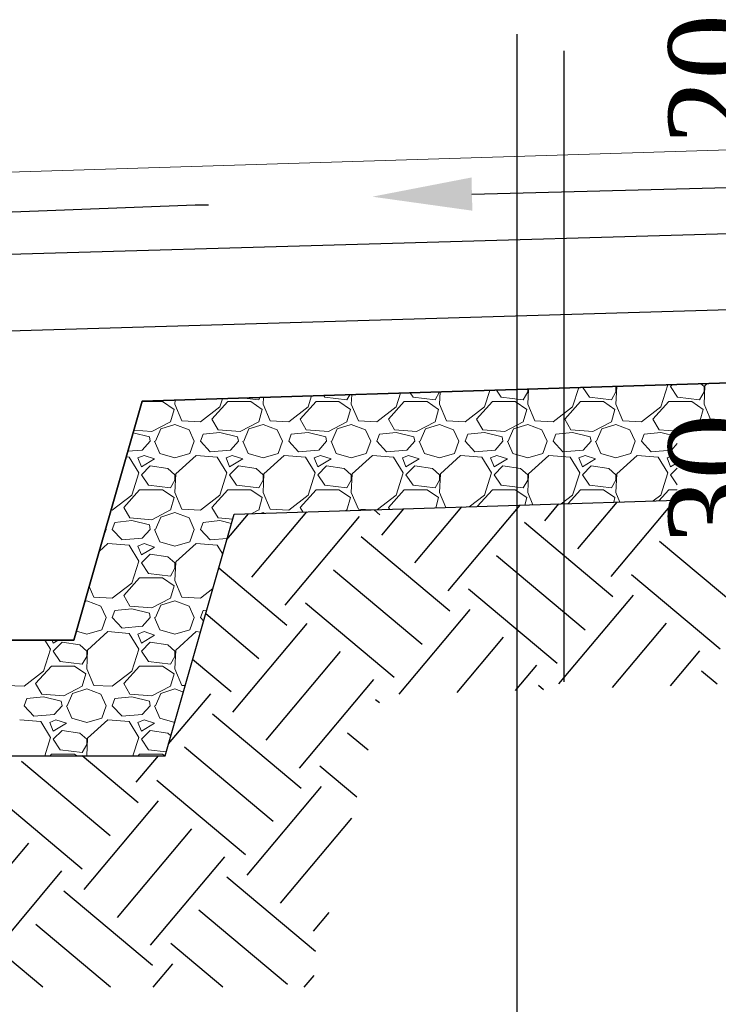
# Model space of a CAD drawing. Header units: millimetres. Extents: x 2063114 to 14983986, y -126020516 to 213791.
# Tile 102 of 256: x 2454158 to 2456572, y -1640255 to -1636850. Entities that reach past the tile are written whole.
import ezdxf

# ---------------------------------------------------------------- set-up
doc = ezdxf.new("R2010")
doc.units = ezdxf.units.MM
doc.layers.add('Format', color=7, linetype='Continuous', lineweight=35)
doc.layers.add('КЖ', color=7, linetype='Continuous', lineweight=60)
doc.styles.add('Times New Roman', font='times.ttf')
doc.linetypes.add('ограждение1', pattern='A,6.35,-2.54,[133,ltypeshp.shx,S=2.54,R=0,X=-2.54,Y=0],-2.54,25.4', length=36.83)

msp = doc.modelspace()

# ---------------------------------------------------------------- linework, layer by layer
at = {"lineweight": 20, "ltscale": 10}
msp.add_line((2460904.79533, -1637165.84669), (2453545.23944, -1637395.2986), dxfattribs=at)
at = {"color": 0, "linetype": 'ByBlock', "lineweight": -2}
msp.add_line((2454764.53451, -1637490.59131), (2454810.50163, -1637490.59131), dxfattribs=at)
at = {"color": 251, "linetype": 'ограждение1', "lineweight": 30, "ltscale": 10}
msp.add_line((2461394.34004, -1637709.43451), (2453631.60844, -1637942.2656), dxfattribs=at)
at = {"ltscale": 100}
for p, q in [((2461547.97103, -1637950.92658), (2454581.24274, -1638169.59849)), ((2454581.24274, -1638169.59849), (2454345.23944, -1638995.2986)), ((2454899.11906, -1638559.81742), (2456430.63575, -1638511.74625)), ((2454660.77391, -1639395.2986), (2454899.11906, -1638559.81742)), ((2454345.23944, -1638995.2986), (2453145.23944, -1638995.2986)), ((2453145.23944, -1639395.2986), (2454660.77391, -1639395.2986))]:
    msp.add_line(p, q, dxfattribs=at)
at = {"lineweight": 30, "ltscale": 100}
for p, q in [((2454581.24274, -1638169.59849), (2461547.23319, -1637951.02854)), ((2454345.23944, -1638995.2986), (2454581.24274, -1638169.59849)), ((2453545.23944, -1638995.2986), (2454345.23944, -1638995.2986))]:
    msp.add_line(p, q, dxfattribs=at)
at = {"linetype": 'Continuous', "lineweight": 5, "ltscale": 100}
for p, q in [((2455593.52369, -1638164.55513), (2455608.63926, -1638137.34712)), ((2455610.77195, -1638137.28017), (2455608.74734, -1638179.79707)), ((2455764.22243, -1638188.94425), (2455782.47978, -1638131.89002)), ((2455805.95323, -1638131.15316), (2455822.12377, -1638155.40897)), ((2455898.32369, -1638164.55513), (2455913.56365, -1638137.12321)), ((2455916.02826, -1638127.69776), (2455913.54734, -1638179.79707)), ((2455913.56417, -1638137.12285), (2455913.56417, -1638127.77511)), ((2456069.02243, -1638188.94425), (2456090.37264, -1638122.22485)), ((2456104.50526, -1638121.78121), (2456126.92377, -1638155.40897)), ((2456203.12369, -1638164.55513), (2456218.36365, -1638137.12321)), ((2456218.37203, -1638118.82808), (2456217.68656, -1638118.22829)), ((2456221.28456, -1638118.11535), (2456218.34734, -1638179.79707)), ((2456218.36417, -1638137.12285), (2456218.36417, -1638118.83485)), ((2456373.82243, -1638188.94425), (2456398.20642, -1638112.74428)), ((2456398.17555, -1638112.74876), (2456398.06386, -1638112.566)), ((2456407.33978, -1638118.83299), (2456431.72377, -1638155.40897)), ((2456414.11282, -1638112.06221), (2456407.34025, -1638118.83478)), ((2456507.92369, -1638164.55513), (2456523.16365, -1638137.12321)), ((2456523.17203, -1638118.82808), (2456511.93032, -1638108.99158)), ((2456526.19534, -1638115.78906), (2456523.14734, -1638179.79707)), ((2456523.16417, -1638137.12285), (2456523.16417, -1638118.83485)), ((2456534.34572, -1638108.28793), (2456526.1762, -1638115.74706)), ((2454580.94195, -1638170.65085), (2454651.69217, -1638170.65085)), ((2454651.69746, -1638170.62349), (2454691.32149, -1638198.05551)), ((2454695.00304, -1638166.0274), (2454694.34734, -1638179.79707)), ((2454822.38016, -1638231.6124), (2454877.24406, -1638170.65251)), ((2454849.82243, -1638188.94425), (2454858.80122, -1638160.88555)), ((2454877.24417, -1638170.65085), (2454956.49217, -1638170.65085)), ((2454933.94744, -1638158.52661), (2454983.92746, -1638164.52421)), ((2454956.49746, -1638170.62349), (2454996.12149, -1638198.05551)), ((2454983.92369, -1638164.55513), (2454988.21935, -1638156.82294)), ((2455000.25934, -1638156.44499), (2454999.14734, -1638179.79707)), ((2455127.18016, -1638231.6124), (2455182.04406, -1638170.65251)), ((2455154.62243, -1638188.94425), (2455166.69407, -1638151.22037)), ((2455182.04417, -1638170.65085), (2455261.29217, -1638170.65085)), ((2455208.84917, -1638149.89707), (2455212.52377, -1638155.40897)), ((2455212.52733, -1638155.38019), (2455288.72746, -1638164.52421)), ((2455261.29746, -1638170.62349), (2455300.92149, -1638198.05551)), ((2455288.72369, -1638164.55513), (2455298.4293, -1638147.08503)), ((2455305.51565, -1638146.86258), (2455303.94734, -1638179.79707)), ((2455431.98016, -1638231.6124), (2455486.84406, -1638170.65251)), ((2455459.42243, -1638188.94425), (2455474.58693, -1638141.5552)), ((2455486.84417, -1638170.65085), (2455566.09217, -1638170.65085)), ((2455507.4012, -1638140.52512), (2455517.32377, -1638155.40897)), ((2455517.32733, -1638155.38019), (2455593.52746, -1638164.52421)), ((2455566.09746, -1638170.62349), (2455605.72149, -1638198.05551)), ((2455736.78016, -1638231.6124), (2455791.64406, -1638170.65251)), ((2455791.64417, -1638170.65085), (2455870.89217, -1638170.65085)), ((2455822.12733, -1638155.38019), (2455898.32746, -1638164.52421)), ((2455870.89746, -1638170.62349), (2455910.52149, -1638198.05551)), ((2456041.58016, -1638231.6124), (2456096.44406, -1638170.65251)), ((2456096.44417, -1638170.65085), (2456175.69217, -1638170.65085)), ((2456126.92733, -1638155.38019), (2456203.12746, -1638164.52421)), ((2456175.69746, -1638170.62349), (2456215.32149, -1638198.05551)), ((2456346.38016, -1638231.6124), (2456401.24406, -1638170.65251)), ((2456401.24417, -1638170.65085), (2456480.49217, -1638170.65085)), ((2456431.72733, -1638155.38019), (2456507.92746, -1638164.52421)), ((2456480.49746, -1638170.62349), (2456520.12149, -1638198.05551)), ((2454691.31695, -1638198.0827), (2454679.12497, -1638240.75465)), ((2454694.37356, -1638179.79007), (2454718.75753, -1638237.70199)), ((2454782.75606, -1638240.75422), (2454849.81212, -1638188.93818)), ((2454996.11695, -1638198.0827), (2454983.92497, -1638240.75465)), ((2454999.17356, -1638179.79007), (2455023.55753, -1638237.70199)), ((2455087.55606, -1638240.75422), (2455154.61212, -1638188.93818)), ((2455300.91695, -1638198.0827), (2455288.72497, -1638240.75465)), ((2455303.97356, -1638179.79007), (2455328.35753, -1638237.70199)), ((2455392.35606, -1638240.75422), (2455459.41212, -1638188.93818)), ((2455605.71695, -1638198.0827), (2455593.52497, -1638240.75465)), ((2455608.77356, -1638179.79007), (2455633.15753, -1638237.70199)), ((2455697.15606, -1638240.75422), (2455764.21212, -1638188.93818)), ((2455910.51695, -1638198.0827), (2455898.32497, -1638240.75465)), ((2455913.57356, -1638179.79007), (2455937.95753, -1638237.70199)), ((2456001.95606, -1638240.75422), (2456069.01212, -1638188.93818)), ((2456215.31695, -1638198.0827), (2456203.12497, -1638240.75465)), ((2456218.37356, -1638179.79007), (2456242.75753, -1638237.70199)), ((2456306.75606, -1638240.75422), (2456373.81212, -1638188.93818)), ((2456520.11695, -1638198.0827), (2456509.63998, -1638234.75209)), ((2456523.17356, -1638179.79007), (2456546.31547, -1638234.75209)), ((2454679.11887, -1638240.74572), (2454615.11098, -1638274.27366)), ((2454718.74879, -1638237.71574), (2454782.7568, -1638240.76374)), ((2454843.7378, -1638268.17618), (2454822.40187, -1638231.6003)), ((2454983.91887, -1638240.74572), (2454919.91098, -1638274.27366)), ((2455023.54879, -1638237.71574), (2455087.5568, -1638240.76374)), ((2455148.5378, -1638268.17618), (2455127.20187, -1638231.6003)), ((2455288.71887, -1638240.74572), (2455224.71098, -1638274.27366)), ((2455328.34879, -1638237.71574), (2455392.3568, -1638240.76374)), ((2455453.3378, -1638268.17618), (2455432.00187, -1638231.6003)), ((2455593.51887, -1638240.74572), (2455529.51098, -1638274.27366)), ((2455633.14879, -1638237.71574), (2455697.15681, -1638240.76374)), ((2455758.1378, -1638268.17618), (2455736.80187, -1638231.6003)), ((2455898.31887, -1638240.74572), (2455834.31098, -1638274.27366)), ((2455937.94879, -1638237.71574), (2456001.9568, -1638240.76374)), ((2456062.9378, -1638268.17618), (2456041.60187, -1638231.6003)), ((2456203.11887, -1638240.74572), (2456139.11098, -1638274.27366)), ((2456242.74879, -1638237.71574), (2456306.7568, -1638240.76374)), ((2456367.7378, -1638268.17618), (2456346.40187, -1638231.6003)), ((2454615.11654, -1638274.27738), (2454552.74928, -1638269.288)), ((2454627.30699, -1638307.80895), (2454645.59494, -1638265.13708)), ((2454645.59564, -1638265.13724), (2454694.36377, -1638249.8972)), ((2454694.36218, -1638249.90408), (2454743.13016, -1638268.19208)), ((2454743.14031, -1638268.16705), (2454761.42829, -1638307.79099)), ((2454919.91654, -1638274.27738), (2454843.71646, -1638268.18137)), ((2454932.10699, -1638307.80895), (2454950.39494, -1638265.13708)), ((2454950.39564, -1638265.13724), (2454999.16377, -1638249.8972)), ((2454999.16218, -1638249.90408), (2455047.93016, -1638268.19208)), ((2455047.94031, -1638268.16705), (2455066.22829, -1638307.79099)), ((2455224.71654, -1638274.27738), (2455148.51646, -1638268.18137)), ((2455236.90699, -1638307.80895), (2455255.19494, -1638265.13708)), ((2455255.19564, -1638265.13724), (2455303.96377, -1638249.8972)), ((2455303.96218, -1638249.90408), (2455352.73016, -1638268.19208)), ((2455352.74031, -1638268.16705), (2455371.02829, -1638307.79099)), ((2455529.51654, -1638274.27738), (2455453.31646, -1638268.18137)), ((2455541.70699, -1638307.80895), (2455559.99494, -1638265.13708)), ((2455559.99564, -1638265.13724), (2455608.76377, -1638249.8972)), ((2455608.76218, -1638249.90408), (2455657.53016, -1638268.19208)), ((2455657.54031, -1638268.16705), (2455675.82829, -1638307.79099)), ((2455834.31654, -1638274.27738), (2455758.11646, -1638268.18137)), ((2455846.50699, -1638307.80895), (2455864.79494, -1638265.13708)), ((2455864.79564, -1638265.13724), (2455913.56377, -1638249.8972)), ((2455913.56218, -1638249.90408), (2455962.33016, -1638268.19208)), ((2455962.34031, -1638268.16705), (2455980.62829, -1638307.79099)), ((2456139.11654, -1638274.27738), (2456062.91646, -1638268.18137)), ((2456151.30699, -1638307.80895), (2456169.59494, -1638265.13708)), ((2456169.59564, -1638265.13724), (2456218.36377, -1638249.8972)), ((2456218.36218, -1638249.90408), (2456267.13016, -1638268.19208)), ((2456267.14031, -1638268.16705), (2456285.42829, -1638307.79099)), ((2456430.63575, -1638273.21491), (2456367.71646, -1638268.18137)), ((2454605.97212, -1638292.57111), (2454550.0877, -1638278.6)), ((2454609.02615, -1638307.81779), (2454581.5942, -1638338.29774)), ((2454609.02039, -1638307.81082), (2454605.9724, -1638292.57088)), ((2454624.26695, -1638307.80991), (2454642.55489, -1638350.48178)), ((2454746.1775, -1638350.48278), (2454761.41753, -1638307.81069)), ((2454816.28193, -1638344.37781), (2454782.75397, -1638307.80185)), ((2454782.75595, -1638307.81091), (2454791.89995, -1638283.42692)), ((2454849.81266, -1638277.33776), (2454791.90058, -1638283.43377)), ((2454910.77212, -1638292.57111), (2454849.81221, -1638277.33113)), ((2454913.82615, -1638307.81779), (2454886.3942, -1638338.29774)), ((2454913.82039, -1638307.81082), (2454910.7724, -1638292.57088)), ((2454929.06695, -1638307.80991), (2454947.35489, -1638350.48178)), ((2455050.9775, -1638350.48278), (2455066.21753, -1638307.81069)), ((2455121.08193, -1638344.37781), (2455087.55397, -1638307.80186)), ((2455087.55595, -1638307.81091), (2455096.69995, -1638283.42692)), ((2455154.61266, -1638277.33776), (2455096.70058, -1638283.43377)), ((2455215.57212, -1638292.57111), (2455154.61221, -1638277.33113)), ((2455218.62615, -1638307.81779), (2455191.1942, -1638338.29774)), ((2455218.62039, -1638307.81082), (2455215.5724, -1638292.57088)), ((2455233.86695, -1638307.80991), (2455252.15489, -1638350.48178)), ((2455355.7775, -1638350.48278), (2455371.01753, -1638307.81069)), ((2455425.88193, -1638344.37781), (2455392.35397, -1638307.80186)), ((2455392.35595, -1638307.81091), (2455401.49995, -1638283.42692)), ((2455459.41266, -1638277.33776), (2455401.50058, -1638283.43377)), ((2455520.37212, -1638292.57111), (2455459.41221, -1638277.33113)), ((2455523.42615, -1638307.81779), (2455495.9942, -1638338.29774)), ((2455523.42039, -1638307.81082), (2455520.3724, -1638292.57088)), ((2455538.66695, -1638307.80991), (2455556.95489, -1638350.48178)), ((2455660.5775, -1638350.48278), (2455675.81753, -1638307.81069)), ((2455730.68193, -1638344.37781), (2455697.15397, -1638307.80185)), ((2455697.15595, -1638307.81091), (2455706.29995, -1638283.42692)), ((2455764.21266, -1638277.33776), (2455706.30058, -1638283.43377)), ((2455825.17212, -1638292.57111), (2455764.21221, -1638277.33113)), ((2455828.22615, -1638307.81779), (2455800.7942, -1638338.29774)), ((2455828.22039, -1638307.81082), (2455825.1724, -1638292.57088)), ((2455843.46695, -1638307.80991), (2455861.75489, -1638350.48178)), ((2455965.3775, -1638350.48278), (2455980.61753, -1638307.81069)), ((2456035.48193, -1638344.37781), (2456001.95397, -1638307.80185)), ((2456001.95595, -1638307.81091), (2456011.09995, -1638283.42692)), ((2456069.01266, -1638277.33776), (2456011.10058, -1638283.43377)), ((2456129.97212, -1638292.57111), (2456069.01221, -1638277.33113)), ((2456133.02615, -1638307.81779), (2456105.5942, -1638338.29774)), ((2456133.02039, -1638307.81082), (2456129.9724, -1638292.57088)), ((2456148.26695, -1638307.80991), (2456166.55489, -1638350.48178)), ((2456270.1775, -1638350.48278), (2456285.41753, -1638307.81069)), ((2456340.28193, -1638344.37781), (2456306.75397, -1638307.80186)), ((2456306.75595, -1638307.81091), (2456315.89995, -1638283.42692)), ((2456373.81266, -1638277.33776), (2456315.90058, -1638283.43377)), ((2456430.63575, -1638291.53701), (2456373.81221, -1638277.33113)), ((2454581.5521, -1638338.17028), (2454531.82529, -1638342.49435)), ((2454886.3521, -1638338.17028), (2454816.24807, -1638344.26628)), ((2455191.1521, -1638338.17028), (2455121.04807, -1638344.26628)), ((2455495.9521, -1638338.17027), (2455425.84807, -1638344.26628)), ((2455800.7521, -1638338.17027), (2455730.64807, -1638344.26627)), ((2456105.5521, -1638338.17027), (2456035.44807, -1638344.26627)), ((2456410.3521, -1638338.17027), (2456340.24807, -1638344.26627)), ((2456430.63575, -1638315.80713), (2456410.3942, -1638338.29774)), ((2454535.86317, -1638362.68476), (2454526.28262, -1638361.88638)), ((2454569.37555, -1638417.54876), (2454535.84759, -1638362.68482)), ((2454566.34351, -1638365.71827), (2454578.53548, -1638396.19818)), ((2454587.68488, -1638356.5813), (2454566.34881, -1638365.72533)), ((2454578.54044, -1638396.20373), (2454624.26055, -1638368.77166)), ((2454624.25973, -1638368.76967), (2454587.68376, -1638356.57768)), ((2454642.54803, -1638350.47983), (2454694.3639, -1638365.71979)), ((2454694.36418, -1638365.72287), (2454746.18004, -1638350.48291)), ((2454767.48015, -1638356.53911), (2454697.3762, -1638420.54706)), ((2454840.66317, -1638362.68476), (2454767.51114, -1638356.58876)), ((2454874.17555, -1638417.54876), (2454840.64759, -1638362.68482)), ((2454871.14351, -1638365.71827), (2454883.33548, -1638396.19818)), ((2454892.48488, -1638356.5813), (2454871.14881, -1638365.72533)), ((2454883.34044, -1638396.20373), (2454929.06055, -1638368.77166)), ((2454929.05973, -1638368.76967), (2454892.48376, -1638356.57768)), ((2454947.34803, -1638350.47983), (2454999.1639, -1638365.71979)), ((2454999.16418, -1638365.72287), (2455050.98004, -1638350.48291)), ((2455072.28015, -1638356.53911), (2455002.1762, -1638420.54706)), ((2455145.46317, -1638362.68476), (2455072.31114, -1638356.58876)), ((2455178.97555, -1638417.54876), (2455145.44758, -1638362.68482)), ((2455175.94351, -1638365.71827), (2455188.13548, -1638396.19818)), ((2455197.28488, -1638356.5813), (2455175.94881, -1638365.72533)), ((2455188.14044, -1638396.20373), (2455233.86055, -1638368.77166)), ((2455233.85973, -1638368.76967), (2455197.28376, -1638356.57768)), ((2455252.14803, -1638350.47983), (2455303.9639, -1638365.71979)), ((2455303.96418, -1638365.72287), (2455355.78004, -1638350.48291)), ((2455377.08015, -1638356.53911), (2455306.9762, -1638420.54706)), ((2455450.26317, -1638362.68476), (2455377.11113, -1638356.58876)), ((2455483.77555, -1638417.54876), (2455450.24758, -1638362.68482)), ((2455480.74351, -1638365.71827), (2455492.93548, -1638396.19818)), ((2455502.08488, -1638356.5813), (2455480.74881, -1638365.72533)), ((2455492.94044, -1638396.20373), (2455538.66055, -1638368.77166)), ((2455538.65973, -1638368.76967), (2455502.08376, -1638356.57768)), ((2455556.94803, -1638350.47983), (2455608.7639, -1638365.71979)), ((2455608.76418, -1638365.72287), (2455660.58004, -1638350.48291)), ((2455681.88014, -1638356.53911), (2455611.7762, -1638420.54706)), ((2455755.06317, -1638362.68476), (2455681.91113, -1638356.58876)), ((2455788.57555, -1638417.54876), (2455755.04759, -1638362.68482)), ((2455785.54351, -1638365.71827), (2455797.73548, -1638396.19818)), ((2455806.88488, -1638356.5813), (2455785.54881, -1638365.72533)), ((2455797.74044, -1638396.20373), (2455843.46055, -1638368.77166)), ((2455843.45973, -1638368.76967), (2455806.88376, -1638356.57768)), ((2455861.74803, -1638350.47983), (2455913.5639, -1638365.71979)), ((2455913.56418, -1638365.72287), (2455965.38004, -1638350.48291)), ((2455986.68014, -1638356.53911), (2455916.5762, -1638420.54706)), ((2456059.86317, -1638362.68476), (2455986.71114, -1638356.58876)), ((2456093.37555, -1638417.54876), (2456059.84759, -1638362.68482)), ((2456090.34351, -1638365.71827), (2456102.53548, -1638396.19818)), ((2456111.68488, -1638356.5813), (2456090.34881, -1638365.72533)), ((2456102.54044, -1638396.20373), (2456148.26055, -1638368.77166)), ((2456148.25973, -1638368.76967), (2456111.68376, -1638356.57768)), ((2456166.54803, -1638350.47983), (2456218.3639, -1638365.71979)), ((2456218.36418, -1638365.72287), (2456270.18004, -1638350.48291)), ((2456291.48014, -1638356.53911), (2456221.3762, -1638420.54706)), ((2456364.66317, -1638362.68476), (2456291.51113, -1638356.58876)), ((2456398.17555, -1638417.54876), (2456364.64758, -1638362.68482)), ((2456395.14351, -1638365.71827), (2456407.33548, -1638396.19818)), ((2456416.48488, -1638356.5813), (2456395.14881, -1638365.72533)), ((2456430.63575, -1638361.29501), (2456416.48376, -1638356.57768)), ((2454609.02017, -1638393.15485), (2454578.54025, -1638423.63478)), ((2454669.97827, -1638402.29704), (2454609.01841, -1638393.15306)), ((2454694.37203, -1638423.62808), (2454669.98813, -1638402.29217)), ((2454913.82017, -1638393.15485), (2454883.34025, -1638423.63478)), ((2454974.77827, -1638402.29704), (2454913.81841, -1638393.15306)), ((2454999.17203, -1638423.62808), (2454974.78813, -1638402.29217)), ((2455218.62017, -1638393.15485), (2455188.14025, -1638423.63478)), ((2455279.57827, -1638402.29704), (2455218.61841, -1638393.15306)), ((2455303.97203, -1638423.62808), (2455279.58813, -1638402.29217)), ((2455523.42017, -1638393.15485), (2455492.94025, -1638423.63478)), ((2455584.37827, -1638402.29704), (2455523.41841, -1638393.15306)), ((2455608.77203, -1638423.62808), (2455584.38813, -1638402.29217)), ((2455828.22017, -1638393.15485), (2455797.74025, -1638423.63478)), ((2455889.17827, -1638402.29704), (2455828.21841, -1638393.15306)), ((2455913.57203, -1638423.62808), (2455889.18813, -1638402.29217)), ((2456133.02017, -1638393.15485), (2456102.54025, -1638423.63478)), ((2456193.97827, -1638402.29704), (2456133.01841, -1638393.15306)), ((2456218.37203, -1638423.62808), (2456193.98813, -1638402.29217)), ((2456430.63575, -1638400.33928), (2456407.34025, -1638423.63478)), ((2456407.34044, -1638396.20373), (2456430.63575, -1638382.22654)), ((2454545.02243, -1638493.74425), (2454569.40642, -1638417.54428)), ((2454578.53978, -1638423.63299), (2454602.92377, -1638460.20897)), ((2454679.12369, -1638469.35513), (2454694.36365, -1638441.92321)), ((2454697.39534, -1638420.58906), (2454694.34734, -1638484.59707)), ((2454694.36417, -1638441.92285), (2454694.36417, -1638423.63485)), ((2454849.82243, -1638493.74425), (2454874.20642, -1638417.54428)), ((2454883.33978, -1638423.63299), (2454907.72377, -1638460.20897)), ((2454983.92369, -1638469.35513), (2454999.16365, -1638441.92321)), ((2455002.19534, -1638420.58906), (2454999.14734, -1638484.59707)), ((2454999.16417, -1638441.92285), (2454999.16417, -1638423.63485)), ((2455154.62243, -1638493.74425), (2455179.00642, -1638417.54428)), ((2455188.13978, -1638423.63299), (2455212.52377, -1638460.20897)), ((2455288.72369, -1638469.35513), (2455303.96365, -1638441.92321)), ((2455306.99534, -1638420.58906), (2455303.94734, -1638484.59707)), ((2455303.96417, -1638441.92285), (2455303.96417, -1638423.63485)), ((2455459.42243, -1638493.74425), (2455483.80642, -1638417.54428)), ((2455492.93978, -1638423.63299), (2455517.32377, -1638460.20897)), ((2455593.52369, -1638469.35513), (2455608.76365, -1638441.92321)), ((2455611.79534, -1638420.58906), (2455608.74734, -1638484.59707)), ((2455608.76417, -1638441.92285), (2455608.76417, -1638423.63485)), ((2455764.22243, -1638493.74425), (2455788.60642, -1638417.54428)), ((2455797.73978, -1638423.63299), (2455822.12377, -1638460.20897)), ((2455898.32369, -1638469.35513), (2455913.56365, -1638441.92321)), ((2455916.59534, -1638420.58906), (2455913.54734, -1638484.59707)), ((2455913.56417, -1638441.92285), (2455913.56417, -1638423.63485)), ((2456069.02243, -1638493.74425), (2456093.40642, -1638417.54428)), ((2456102.53978, -1638423.63299), (2456126.92377, -1638460.20897)), ((2456203.12369, -1638469.35513), (2456218.36365, -1638441.92321)), ((2456221.39534, -1638420.58906), (2456218.34734, -1638484.59707)), ((2456218.36417, -1638441.92285), (2456218.36417, -1638423.63485)), ((2456373.82243, -1638493.74425), (2456398.20642, -1638417.54428)), ((2456407.33978, -1638423.63299), (2456430.63575, -1638458.57693)), ((2454517.58016, -1638536.4124), (2454572.44406, -1638475.45251)), ((2454572.44417, -1638475.45085), (2454651.69217, -1638475.45085)), ((2454602.92733, -1638460.1802), (2454679.12746, -1638469.32421)), ((2454651.69746, -1638475.42349), (2454691.32149, -1638502.85551)), ((2454822.38016, -1638536.4124), (2454877.24406, -1638475.45251)), ((2454877.24417, -1638475.45085), (2454956.49217, -1638475.45085)), ((2454907.72733, -1638460.1802), (2454983.92746, -1638469.32421)), ((2454956.49746, -1638475.42349), (2454996.12149, -1638502.85551)), ((2455127.18016, -1638536.4124), (2455182.04406, -1638475.45251)), ((2455182.04417, -1638475.45085), (2455261.29217, -1638475.45085)), ((2455212.52733, -1638460.1802), (2455288.72746, -1638469.32421)), ((2455261.29746, -1638475.42349), (2455300.92149, -1638502.85551)), ((2455431.98016, -1638536.4124), (2455486.84406, -1638475.45251)), ((2455486.84417, -1638475.45085), (2455566.09217, -1638475.45085)), ((2455517.32733, -1638460.1802), (2455593.52746, -1638469.32421)), ((2455566.09746, -1638475.42349), (2455605.72149, -1638502.85551)), ((2455739.45712, -1638533.438), (2455791.64406, -1638475.45251)), ((2455791.64417, -1638475.45085), (2455870.89217, -1638475.45085)), ((2455822.12733, -1638460.18019), (2455898.32746, -1638469.32421)), ((2455870.89746, -1638475.42349), (2455910.52149, -1638502.85551)), ((2456053.11878, -1638523.59171), (2456096.44406, -1638475.45251)), ((2456096.44417, -1638475.45085), (2456175.69217, -1638475.45085)), ((2456126.92733, -1638460.18019), (2456203.12746, -1638469.32421)), ((2456175.69746, -1638475.42349), (2456215.32149, -1638502.85551)), ((2456366.78044, -1638513.74543), (2456401.24406, -1638475.45251)), ((2456401.24417, -1638475.45085), (2456430.63575, -1638475.45085)), ((2454477.95606, -1638545.55422), (2454545.01212, -1638493.73818)), ((2454691.31695, -1638502.8827), (2454679.12497, -1638545.55465)), ((2454694.37356, -1638484.59007), (2454718.75753, -1638542.50199)), ((2454782.75606, -1638545.55422), (2454849.81212, -1638493.73818)), ((2454996.11695, -1638502.8827), (2454983.92497, -1638545.55465)), ((2454999.17356, -1638484.59007), (2455023.55753, -1638542.50199)), ((2455087.55606, -1638545.55422), (2455154.61212, -1638493.73818)), ((2455300.91695, -1638502.8827), (2455288.72497, -1638545.55465)), ((2455303.97356, -1638484.59007), (2455328.35753, -1638542.50199)), ((2455394.00203, -1638544.28233), (2455459.41212, -1638493.73818)), ((2455605.71695, -1638502.8827), (2455595.69749, -1638537.95082)), ((2455608.77356, -1638484.59007), (2455630.77758, -1638536.84961)), ((2455711.70861, -1638534.30907), (2455764.21212, -1638493.73818)), ((2455910.51695, -1638502.8827), (2455903.25597, -1638528.29612)), ((2455913.57356, -1638484.59007), (2455931.60146, -1638527.40632)), ((2456029.41519, -1638524.3358), (2456069.01212, -1638493.73818)), ((2456215.31695, -1638502.8827), (2456210.81446, -1638518.64142)), ((2456218.37356, -1638484.59007), (2456232.42533, -1638517.96303)), ((2456347.12176, -1638514.36254), (2456373.81212, -1638493.73818)), ((2454473.83961, -1638545.36768), (2454477.95681, -1638545.56374)), ((2454538.9378, -1638572.97618), (2454517.60187, -1638536.4003)), ((2454679.11887, -1638545.54572), (2454615.11098, -1638579.07366)), ((2454718.74879, -1638542.51574), (2454782.7568, -1638545.56374)), ((2454843.7378, -1638572.97618), (2454822.40187, -1638536.4003)), ((2454983.91887, -1638545.54572), (2454960.34192, -1638557.89555)), ((2455023.54879, -1638542.51574), (2455087.5568, -1638545.56374)), ((2455136.51474, -1638552.36523), (2455127.20187, -1638536.4003)), ((2455288.71887, -1638545.54572), (2455284.57279, -1638547.71747)), ((2455328.34879, -1638542.51574), (2455376.79229, -1638544.82257)), ((2455435.83371, -1638542.96918), (2455432.00187, -1638536.4003)), ((2454545.01266, -1638582.13776), (2454487.10058, -1638588.23377)), ((2454615.11654, -1638579.07738), (2454538.91646, -1638572.98137)), ((2454605.97212, -1638597.37111), (2454545.01221, -1638582.13113)), ((2454627.30699, -1638612.60895), (2454645.59494, -1638569.93708)), ((2454645.59564, -1638569.93724), (2454694.36377, -1638554.6972)), ((2454694.36218, -1638554.70408), (2454743.13016, -1638572.99208)), ((2454743.14031, -1638572.96705), (2454761.42829, -1638612.59099)), ((2454849.81266, -1638582.13776), (2454791.90058, -1638588.23377)), ((2454894.21126, -1638577.02095), (2454843.71646, -1638572.98137)), ((2454889.89475, -1638592.15177), (2454849.81221, -1638582.13113)), ((2454992.12139, -1638556.89794), (2454999.16377, -1638554.6972)), ((2454999.16218, -1638554.70408), (2455004.01671, -1638556.52453)), ((2454446.6152, -1638640.6172), (2454456.61753, -1638612.61069)), ((2454455.39158, -1638609.91146), (2454456.62829, -1638612.59099)), ((2454511.48193, -1638649.17781), (2454477.95397, -1638612.60186)), ((2454477.95595, -1638612.61091), (2454487.09995, -1638588.22692)), ((2454609.02615, -1638612.61779), (2454581.5942, -1638643.09774)), ((2454609.02039, -1638612.61082), (2454605.9724, -1638597.37088)), ((2454624.26695, -1638612.60991), (2454642.55489, -1638655.28178)), ((2454746.1775, -1638655.28278), (2454761.41753, -1638612.61069)), ((2454816.28193, -1638649.17781), (2454782.75397, -1638612.60185)), ((2454782.75595, -1638612.61091), (2454791.89995, -1638588.22692)), ((2454581.5521, -1638642.97028), (2454511.44807, -1638649.06628)), ((2454875.11864, -1638643.9471), (2454816.24807, -1638649.06628)), ((2454462.68015, -1638661.33911), (2454432.92809, -1638688.50403)), ((2454535.86317, -1638667.48476), (2454462.71114, -1638661.38876)), ((2454569.37555, -1638722.34876), (2454535.84759, -1638667.48482)), ((2454566.34351, -1638670.51827), (2454578.53548, -1638700.99818)), ((2454587.68488, -1638661.3813), (2454566.34881, -1638670.52533)), ((2454578.54044, -1638701.00373), (2454624.26055, -1638673.57166)), ((2454624.25973, -1638673.56967), (2454587.68376, -1638661.37768)), ((2454642.54803, -1638655.27983), (2454694.3639, -1638670.51979)), ((2454694.36418, -1638670.52287), (2454746.18004, -1638655.28291)), ((2454767.48015, -1638661.33911), (2454697.3762, -1638725.34706)), ((2454840.66317, -1638667.48476), (2454767.51114, -1638661.38876)), ((2454859.57031, -1638698.44928), (2454840.64759, -1638667.48482)), ((2454609.02017, -1638697.95485), (2454578.54025, -1638728.43478)), ((2454669.97827, -1638707.09704), (2454609.01841, -1638697.95306)), ((2454694.37203, -1638728.42808), (2454669.98813, -1638707.09217)), ((2454545.02243, -1638798.54425), (2454569.40642, -1638722.34428)), ((2454578.53978, -1638728.43299), (2454602.92377, -1638765.00897)), ((2454679.12369, -1638774.15513), (2454694.36365, -1638746.72321)), ((2454697.39534, -1638725.38906), (2454694.34734, -1638789.39707)), ((2454694.36417, -1638746.72285), (2454694.36417, -1638728.43485)), ((2454517.58016, -1638841.2124), (2454572.44406, -1638780.25251)), ((2454572.44417, -1638780.25085), (2454651.69217, -1638780.25085)), ((2454602.92733, -1638764.9802), (2454679.12746, -1638774.12421)), ((2454651.69746, -1638780.22349), (2454691.32149, -1638807.65551)), ((2454398.2219, -1638809.92988), (2454413.95753, -1638847.30199)), ((2454477.95606, -1638850.35422), (2454545.01212, -1638798.53818)), ((2454691.31695, -1638807.6827), (2454679.12497, -1638850.35465)), ((2454694.37356, -1638789.39007), (2454718.75753, -1638847.30199)), ((2454782.75606, -1638850.35422), (2454825.70221, -1638817.16856)), ((2454413.94879, -1638847.31574), (2454477.9568, -1638850.36374)), ((2454538.9378, -1638877.77618), (2454517.60187, -1638841.2003)), ((2454679.11887, -1638850.34572), (2454615.11098, -1638883.87366)), ((2454718.74879, -1638847.31574), (2454782.7568, -1638850.36374)), ((2454383.51412, -1638861.38771), (2454389.56377, -1638859.4972)), ((2454389.56218, -1638859.50408), (2454438.33016, -1638877.79208)), ((2454438.34031, -1638877.76705), (2454456.62829, -1638917.39099)), ((2454545.01266, -1638886.93776), (2454487.10058, -1638893.03377)), ((2454615.11654, -1638883.87738), (2454538.91646, -1638877.78137)), ((2454605.97212, -1638902.17111), (2454545.01221, -1638886.93113)), ((2454627.30699, -1638917.40895), (2454645.59494, -1638874.73708)), ((2454645.59564, -1638874.73724), (2454694.36377, -1638859.4972)), ((2454694.36218, -1638859.50408), (2454743.13016, -1638877.79208)), ((2454743.14031, -1638877.76705), (2454761.42829, -1638917.39099)), ((2454441.3775, -1638960.08278), (2454456.61753, -1638917.41069)), ((2454511.48193, -1638953.97781), (2454477.95397, -1638917.40186)), ((2454477.95595, -1638917.41091), (2454487.09995, -1638893.02692)), ((2454609.02615, -1638917.41779), (2454581.5942, -1638947.89774)), ((2454609.02039, -1638917.41082), (2454605.9724, -1638902.17088)), ((2454624.26695, -1638917.40991), (2454642.55489, -1638960.08178)), ((2454746.1775, -1638960.08278), (2454761.41753, -1638917.41069)), ((2454793.70093, -1638929.34399), (2454782.75397, -1638917.40186)), ((2454782.75595, -1638917.41091), (2454791.89995, -1638893.02692)), ((2454804.43589, -1638891.71426), (2454791.90058, -1638893.03377)), ((2454581.5521, -1638947.77028), (2454511.44808, -1638953.86628)), ((2454353.9442, -1638964.84341), (2454389.5639, -1638975.31979)), ((2454389.56418, -1638975.32287), (2454441.38004, -1638960.08291)), ((2454462.68015, -1638966.13911), (2454392.5762, -1639030.14706)), ((2454535.86317, -1638972.28476), (2454462.71114, -1638966.18876)), ((2454569.37555, -1639027.14876), (2454535.84759, -1638972.28482)), ((2454566.34351, -1638975.31827), (2454578.53548, -1639005.79818)), ((2454587.68488, -1638966.1813), (2454566.34881, -1638975.32533)), ((2454578.54044, -1639005.80373), (2454624.26055, -1638978.37166)), ((2454624.25973, -1638978.36967), (2454587.68376, -1638966.17768)), ((2454642.54803, -1638960.07983), (2454694.3639, -1638975.31979)), ((2454694.36418, -1638975.32287), (2454746.18004, -1638960.08291)), ((2454767.48014, -1638966.13911), (2454697.3762, -1639030.14706)), ((2454782.82581, -1638967.46498), (2454767.51114, -1638966.18876)), ((2454264.57555, -1639027.14876), (2454245.11156, -1638995.2986)), ((2454269.53564, -1638995.2986), (2454273.73548, -1639005.79818)), ((2454304.22017, -1639002.75485), (2454273.74025, -1639033.23478)), ((2454273.74044, -1639005.80373), (2454291.24898, -1638995.2986)), ((2454365.17827, -1639011.89704), (2454304.21841, -1639002.75306)), ((2454389.57203, -1639033.22808), (2454365.18813, -1639011.89217)), ((2454609.02017, -1639002.75485), (2454578.54025, -1639033.23478)), ((2454669.97827, -1639011.89704), (2454609.01841, -1639002.75306)), ((2454694.37203, -1639033.22808), (2454669.98813, -1639011.89217)), ((2454240.22243, -1639103.34425), (2454264.60642, -1639027.14428)), ((2454273.73978, -1639033.23299), (2454298.12377, -1639069.80897)), ((2454374.32369, -1639078.95513), (2454389.56365, -1639051.52321)), ((2454392.59534, -1639030.18906), (2454389.54734, -1639094.19707)), ((2454389.56417, -1639051.52285), (2454389.56417, -1639033.23485)), ((2454545.02243, -1639103.34425), (2454569.40642, -1639027.14428)), ((2454578.53978, -1639033.23299), (2454602.92377, -1639069.80897)), ((2454679.12369, -1639078.95513), (2454694.36365, -1639051.52321)), ((2454697.39534, -1639030.18906), (2454694.34734, -1639094.19707)), ((2454694.36417, -1639051.52285), (2454694.36417, -1639033.23485)), ((2454212.78016, -1639146.0124), (2454267.64406, -1639085.05251)), ((2454267.64417, -1639085.05085), (2454346.89217, -1639085.05085)), ((2454298.12733, -1639069.7802), (2454374.32746, -1639078.92421)), ((2454346.89746, -1639085.02349), (2454386.52149, -1639112.45551)), ((2454517.58016, -1639146.0124), (2454572.44406, -1639085.05251)), ((2454572.44417, -1639085.05085), (2454651.69217, -1639085.05085)), ((2454602.92733, -1639069.7802), (2454679.12746, -1639078.92421)), ((2454651.69746, -1639085.02349), (2454691.32149, -1639112.45551)), ((2454173.15606, -1639155.15422), (2454240.21212, -1639103.33818)), ((2454386.51695, -1639112.4827), (2454374.32497, -1639155.15465)), ((2454389.57356, -1639094.19007), (2454413.95753, -1639152.10199)), ((2454477.95606, -1639155.15422), (2454545.01212, -1639103.33818)), ((2454691.31695, -1639112.4827), (2454679.12497, -1639155.15465)), ((2454694.37356, -1639094.19007), (2454718.75753, -1639152.10199)), ((2454109.14879, -1639152.11574), (2454173.1568, -1639155.16374)), ((2454234.1378, -1639182.57618), (2454212.80187, -1639146.0003)), ((2454374.31887, -1639155.14572), (2454310.31098, -1639188.67366)), ((2454413.94879, -1639152.11574), (2454477.9568, -1639155.16374)), ((2454538.9378, -1639182.57618), (2454517.60187, -1639146.0003)), ((2454679.11887, -1639155.14572), (2454615.11098, -1639188.67366)), ((2454718.74879, -1639152.11574), (2454729.99606, -1639152.65132)), ((2454240.21266, -1639191.73776), (2454182.30058, -1639197.83377)), ((2454310.31654, -1639188.67738), (2454234.11646, -1639182.58137)), ((2454301.17212, -1639206.97111), (2454240.21221, -1639191.73113)), ((2454322.50699, -1639222.20895), (2454340.79494, -1639179.53708)), ((2454340.79564, -1639179.53724), (2454389.56377, -1639164.2972)), ((2454389.56218, -1639164.30408), (2454438.33016, -1639182.59208)), ((2454438.34031, -1639182.56705), (2454456.62829, -1639222.19099)), ((2454545.01266, -1639191.73776), (2454487.10058, -1639197.83377)), ((2454615.11654, -1639188.67738), (2454538.91646, -1639182.58137)), ((2454605.97212, -1639206.97111), (2454545.01221, -1639191.73113)), ((2454627.30699, -1639222.20895), (2454645.59494, -1639179.53708)), ((2454645.59564, -1639179.53724), (2454694.36377, -1639164.2972)), ((2454694.36218, -1639164.30408), (2454723.54934, -1639175.24927)), ((2454206.68193, -1639258.77781), (2454173.15397, -1639222.20186)), ((2454173.15595, -1639222.21091), (2454182.29995, -1639197.82692)), ((2454304.22615, -1639222.21779), (2454276.7942, -1639252.69774)), ((2454304.22039, -1639222.21082), (2454301.1724, -1639206.97088)), ((2454319.46695, -1639222.20991), (2454337.75489, -1639264.88178)), ((2454441.3775, -1639264.88278), (2454456.61753, -1639222.21069)), ((2454511.48193, -1639258.77781), (2454477.95397, -1639222.20186)), ((2454477.95595, -1639222.21091), (2454487.09995, -1639197.82692)), ((2454609.02615, -1639222.21779), (2454581.5942, -1639252.69774)), ((2454609.02039, -1639222.21082), (2454605.9724, -1639206.97088)), ((2454624.26695, -1639222.20991), (2454642.55489, -1639264.88178)), ((2454276.7521, -1639252.57028), (2454206.64808, -1639258.66628)), ((2454581.5521, -1639252.57028), (2454511.44808, -1639258.66628)), ((2454231.06317, -1639277.08476), (2454157.91114, -1639270.98876)), ((2454264.57555, -1639331.94876), (2454231.04759, -1639277.08482)), ((2454261.54351, -1639280.11827), (2454273.73548, -1639310.59818)), ((2454282.88488, -1639270.9813), (2454261.54881, -1639280.12533)), ((2454273.74044, -1639310.60373), (2454319.46055, -1639283.17166)), ((2454319.45973, -1639283.16967), (2454282.88376, -1639270.97768)), ((2454337.74803, -1639264.87983), (2454389.5639, -1639280.11979)), ((2454389.56418, -1639280.12287), (2454441.38004, -1639264.88291)), ((2454462.68014, -1639270.93911), (2454392.5762, -1639334.94706)), ((2454535.86317, -1639277.08476), (2454462.71114, -1639270.98876)), ((2454569.37555, -1639331.94876), (2454535.84759, -1639277.08482)), ((2454566.34351, -1639280.11827), (2454578.53548, -1639310.59818)), ((2454587.68488, -1639270.9813), (2454566.34881, -1639280.12533)), ((2454578.54044, -1639310.60373), (2454624.26055, -1639283.17166)), ((2454624.25973, -1639283.16967), (2454587.68376, -1639270.97768)), ((2454642.54803, -1639264.87983), (2454693.68865, -1639279.92118)), ((2454244.33304, -1639395.2986), (2454264.60642, -1639331.94428)), ((2454304.22017, -1639307.55485), (2454273.74025, -1639338.03478)), ((2454365.17827, -1639316.69704), (2454304.21842, -1639307.55306)), ((2454389.57203, -1639338.02808), (2454365.18813, -1639316.69217)), ((2454549.13304, -1639395.2986), (2454569.40642, -1639331.94428)), ((2454609.02017, -1639307.55485), (2454578.54025, -1639338.03478)), ((2454669.97827, -1639316.69704), (2454609.01841, -1639307.55306)), ((2454680.55978, -1639325.94236), (2454669.98813, -1639316.69217)), ((2454273.73978, -1639338.03299), (2454298.12377, -1639374.60897)), ((2454374.32369, -1639383.75513), (2454389.56365, -1639356.32321)), ((2454389.56417, -1639356.32285), (2454389.56417, -1639338.03485)), ((2454392.59534, -1639334.98906), (2454389.72346, -1639395.2986)), ((2454578.53978, -1639338.03299), (2454602.92377, -1639374.60897)), ((2454262.74258, -1639395.2986), (2454267.64406, -1639389.85251)), ((2454267.64417, -1639389.85085), (2454346.89217, -1639389.85085)), ((2454298.12733, -1639374.5802), (2454374.32746, -1639383.72421)), ((2454346.89746, -1639389.82349), (2454354.80595, -1639395.2986)), ((2454567.54258, -1639395.2986), (2454572.44406, -1639389.85251)), ((2454572.44417, -1639389.85085), (2454651.69217, -1639389.85085)), ((2454602.92733, -1639374.5802), (2454664.57405, -1639381.9778)), ((2454651.69746, -1639389.82349), (2454659.60595, -1639395.2986))]:
    msp.add_line(p, q, dxfattribs=at)
at = {"color": 251, "linetype": 'Continuous', "ltscale": 100}
for p, q in [((2456202.27147, -1638775.6709), (2456423.54392, -1638511.96866)), ((2455402.76248, -1638561.69574), (2455382.4443, -1638544.64677)), ((2455408.92532, -1638632.13735), (2455485.04078, -1638541.42647)), ((2455523.83198, -1638728.55549), (2455686.1486, -1638535.11408)), ((2455638.73865, -1638824.97363), (2455887.25641, -1638528.80169)), ((2455972.45814, -1638582.83461), (2456021.32829, -1638524.59344)), ((2456087.36481, -1638679.25275), (2456222.4361, -1638518.28105)), ((2454874.22533, -1638647.07845), (2454948.75328, -1638558.2595)), ((2454960.29916, -1638777.85822), (2455149.86109, -1638551.94711)), ((2455075.20583, -1638874.27636), (2455332.32087, -1638567.85859)), ((2456208.43431, -1638846.1125), (2455902.01654, -1638588.99746)), ((2455644.90149, -1638895.41523), (2455338.48372, -1638638.30019)), ((2456675.54899, -1638911.71643), (2456369.13122, -1638654.60139)), ((2456112.01617, -1638961.01917), (2455805.59839, -1638703.90412)), ((2455081.36867, -1638944.71797), (2454845.72325, -1638746.98798)), ((2455548.48335, -1639010.3219), (2455242.06557, -1638753.20686)), ((2456579.13085, -1639026.6231), (2456272.71307, -1638769.50805)), ((2456015.59803, -1639075.92583), (2455709.18025, -1638818.81079)), ((2456021.76087, -1639146.36743), (2456278.87592, -1638839.94966)), ((2455452.06521, -1639125.22857), (2455145.64743, -1638868.11352)), ((2455469.05047, -1639182.77251), (2455715.3431, -1638889.25239)), ((2454984.95053, -1639059.62463), (2454800.65161, -1638904.97947)), ((2454894.69523, -1639244.9729), (2455151.81027, -1638938.55512)), ((2456206.50336, -1639159.55849), (2456393.78258, -1638936.3678)), ((2455670.17399, -1639176.44141), (2455830.24976, -1638985.67053)), ((2455009.6019, -1639341.39104), (2455266.71694, -1639034.97327)), ((2456407.62687, -1639153.2274), (2456508.68925, -1639032.78594)), ((2454888.53239, -1639174.5313), (2454755.57997, -1639062.97097)), ((2455871.2975, -1639170.11032), (2455945.15643, -1639082.08867)), ((2456568.40793, -1639148.16623), (2456514.85209, -1639103.22754)), ((2455124.50856, -1639437.80918), (2455381.62361, -1639131.39141)), ((2455968.61934, -1639167.04676), (2455951.31927, -1639152.53028)), ((2454672.49661, -1639354.20653), (2454818.09079, -1639180.69414)), ((2455400.86425, -1639212.80659), (2455387.78645, -1639201.83301)), ((2455130.6714, -1639508.25079), (2454824.25363, -1639251.13574)), ((2455361.8249, -1639375.85978), (2455291.36831, -1639316.73968)), ((2455034.25326, -1639623.15745), (2454727.83549, -1639366.04241)), ((2454567.13858, -1639557.55352), (2454373.7707, -1639395.2986)), ((2454560.97574, -1639487.11192), (2454638.01626, -1639395.2986)), ((2454470.72044, -1639672.46019), (2454164.30266, -1639415.34514)), ((2455322.78555, -1639538.91297), (2455194.95017, -1639431.64634)), ((2454937.83512, -1639738.06412), (2454631.41734, -1639480.94908)), ((2454943.99796, -1639808.50572), (2455201.11301, -1639502.08795)), ((2454374.3023, -1639787.36685), (2454067.88452, -1639530.25181)), ((2454380.46514, -1639857.80846), (2454637.58019, -1639551.39068)), ((2455058.90463, -1639904.92386), (2455305.52195, -1639611.01679)), ((2454495.37181, -1639954.2266), (2454752.48685, -1639647.80882)), ((2453931.83899, -1640003.52933), (2454188.95403, -1639697.11155)), ((2454610.27848, -1640050.64474), (2454867.39352, -1639744.22696)), ((2454046.74565, -1640099.94747), (2454303.8607, -1639793.52969)), ((2455179.97414, -1640071.78361), (2454873.55636, -1639814.66856)), ((2454616.44132, -1640121.08634), (2454310.02354, -1639863.9713)), ((2455083.556, -1640186.69027), (2454777.13822, -1639929.57523)), ((2455173.8113, -1640001.34201), (2455227.34182, -1639937.54682)), ((2454471.52547, -1640195.2986), (2454213.6054, -1639978.87796)), ((2454860.45643, -1640195.2986), (2454680.72008, -1640044.4819)), ((2454238.1669, -1640195.2986), (2454117.18726, -1640093.78463)), ((2454619.4402, -1640195.2986), (2454686.88292, -1640114.9235)), ((2455141.60312, -1640195.2986), (2455175.22173, -1640155.2335))]:
    msp.add_line(p, q, dxfattribs=at)
at = {"color": 0, "linetype": 'ByBlock', "lineweight": -2}
for points in [[(2455720.92844, -1637453.19679), (2457180.4779, -1637415.04196)], [(2453889.74156, -1637524.00691), (2454764.53451, -1637490.59131)]]:
    msp.add_lwpolyline(points, dxfattribs=at)
at = {"color": 0, "lineweight": 25}
msp.add_solid([(2455722.42999, -1637510.63606), (2455376.29281, -1637462.20608), (2455719.42689, -1637395.75752)], dxfattribs=at)
at = {"layer": 'Format', "color": 0, "lineweight": 25, "ltscale": 0.4}
msp.add_line((2455876.29532, -1636900.04341), (2455876.29532, -1642726.59788), dxfattribs=at)
at = {"layer": 'Format', "color": 0, "lineweight": 30}
msp.add_line((2456038.03273, -1636957.78459), (2456038.03273, -1639139.34241), dxfattribs=at)
at = {"layer": 'КЖ', "lineweight": 30, "ltscale": 0.5}
msp.add_line((2460518.89775, -1637478.75649), (2453545.23944, -1637679.03399), dxfattribs=at)

# ---------------------------------------------------------------- texts
at = {"ltscale": 300, "char_height": 300, "attachment_point": 5, "rotation": 90, "style": 'Times New Roman'}
for s, insert in [('20', (2456552.34204, -1637057.30966)), ('30', (2456552.34204, -1638439.41677))]:
    msp.add_mtext(s, dxfattribs=dict(at, insert=insert))

doc.saveas('drawing.dxf')
